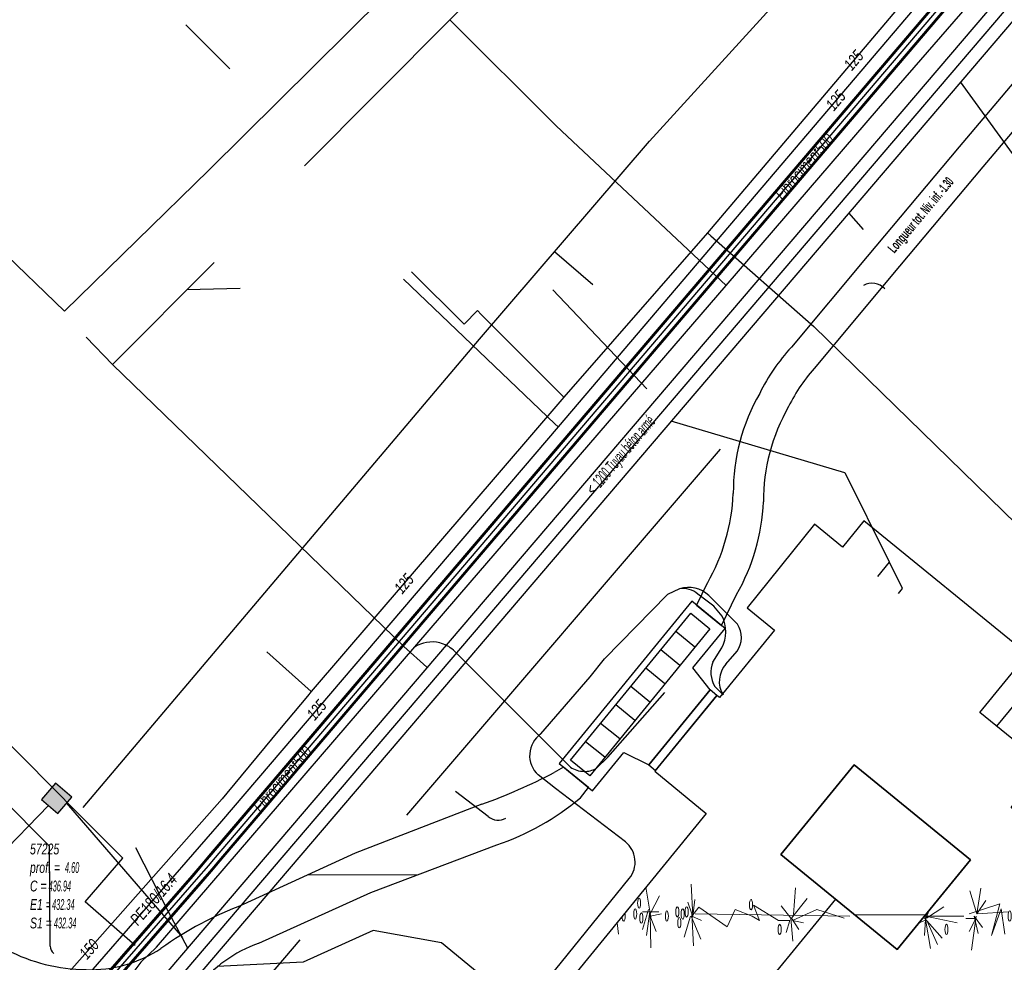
# Model space of a CAD drawing. Header units: metres. Extents: x 2695563 to 2696938, y 1260544 to 1262032.
# Tile 44 of 256: x 2695987 to 2696033, y 1261002 to 1261045. Entities that reach past the tile are written whole.
import ezdxf

# ---------------------------------------------------------------- set-up
doc = ezdxf.new("R2010")
doc.units = ezdxf.units.M
doc.header["$LTSCALE"] = 100
doc.linetypes.add('AUSGEZOGEN', pattern=[0])
for name, color, linetype in [('Eau portable_Cadastre des conduites_Conduite', 171, 'AUSGEZOGEN'), ('Eau potable_Cadastre des conduites_Conduite_Texte', 171, 'AUSGEZOGEN'), ('EU_Cadastre des conduites', 24, 'AUSGEZOGEN'), ('EU_Cadastre des conduites – Texte', 7, 'AUSGEZOGEN'), ('EU_Cadastre des conduites_Axe de tracé', 24, 'AUSGEZOGEN'), ('EU_Cadastre des conduites_Regard normalisé – Texte', 24, 'AUSGEZOGEN'), ('Gaz_Cadastre des conduites_Conduite', 32, 'AUSGEZOGEN'), ('Gaz_Cadastre des conduites_Conduite_Texte', 32, 'AUSGEZOGEN'), ('Réseau électrique_Cadastre des conduite_Bord du tracé', 1, 'AUSGEZOGEN'), ('Réseau électrique_Cadastre des conduite_Tronçon de tracé', 1, 'AUSGEZOGEN'), ('Réseau électrique_Cadastre des conduites_Ouvrage_Surface-Ligne-Point', 1, 'AUSGEZOGEN'), ('Réseau électrique_Point altimétrique_Texte', 7, 'AUSGEZOGEN'), ('Télécommunications_SW_Cadastre des conduites_Bord du tracé', 94, 'AUSGEZOGEN'), ('Télécommunications_SW_Cadastre des conduites_Ouvrage', 94, 'AUSGEZOGEN')]:
    doc.layers.add(name, color=color, linetype=linetype)
doc.styles.add('ARIAL', font='arial.ttf')
doc.styles.add('ARIALNARROW', font='ARIALN.TTF')
pattern_1 = [(0, (2703955, 1269100), (4050, 4050), [4050, -4050]), (90, (2703955, 1269100), (-4050, 4050), [4050, -4050])]
pattern_2 = [(0, (2708005, 1273150), (6075, 6075), [6075, -6075]), (90, (2708005, 1273150), (-6075, 6075), [6075, -6075])]

# ---------------------------------------------------------------- blocks, each defined once
blk = doc.blocks.new('MUSTER_0')
at = {"layer": 'Réseau électrique_Cadastre des conduites_Ouvrage_Surface-Ligne-Point', "color": 1, "linetype": 'AUSGEZOGEN', "lineweight": 18, "transparency": 33554687}
for p, q in [((6015.402, 11003.808), (6015.181, 11005.194)), ((6017.364, 11003.856), (6017.292, 11005.344)), ((6022.062, 11003.928), (6022.152, 11005.176)), ((6030.612, 11003.952), (6030.288, 11005.032)), ((6030.612, 11003.952), (6030.792, 11005.152)), ((6033.402, 11003.808), (6033.15, 11005.392)), ((6015.384, 11003.952), (6015.816, 11004.792)), ((6017.364, 11003.856), (6017.454, 11004.624)), ((6021.972, 11003.76), (6022.692, 11004.672)), ((6030.612, 11003.952), (6031.026, 11004.576)), ((6033.384, 11003.952), (6033.816, 11004.792)), ((6035.364, 11003.856), (6035.454, 11004.624)), ((6015.294, 11004.168), (6015.024, 11003.232)), ((6017.328, 11003.952), (6017.13, 11004.504)), ((6021.936, 11003.76), (6021.486, 11004.336)), ((6028.38, 11004.116), (6028.218, 11003.712)), ((6028.254, 11003.76), (6029.064, 11004.288)), ((6033.294, 11004.168), (6033.024, 11003.232)), ((6035.328, 11003.952), (6035.13, 11004.504)), ((6015.78, 11004.048), (6015.024, 11004.048)), ((6015.366, 11004.048), (6015.204, 11002.944)), ((6015.384, 11003.952), (6015.402, 11002.368)), ((6017.256, 11003.856), (6016.968, 11002.872)), ((6017.292, 11003.856), (6017.742, 11002.776)), ((6017.328, 11003.952), (6017.4, 11002.464)), ((6024.69, 11003.856), (6017.472, 11003.952)), ((6021.882, 11003.64), (6021.72, 11003.088)), ((6021.936, 11003.76), (6022.026, 11002.68)), ((6021.972, 11003.76), (6022.314, 11003.232)), ((6028.2, 11003.664), (6027.901, 11003.531)), ((6028.128, 11003.76), (6028.105, 11003.78)), ((6028.164, 11003.76), (6028.992, 11002.824)), ((6028.218, 11003.712), (6028.164, 11002.944)), ((6028.167, 11003.856), (6030, 11003.856)), ((6028.179, 11003.871), (6028.218, 11003.712)), ((6028.218, 11003.712), (6028.452, 11002.344)), ((6028.254, 11003.76), (6028.29, 11004.006)), ((6028.272, 11003.64), (6028.776, 11002.536)), ((6030.576, 11003.856), (6030.36, 11002.272)), ((6030.486, 11003.856), (6030.666, 11003.04)), ((6030.486, 11003.856), (6030.864, 11003.328)), ((6030.612, 11003.952), (6032.088, 11004.048)), ((6033.78, 11004.048), (6033.024, 11004.048)), ((6033.366, 11004.048), (6033.204, 11002.944)), ((6033.384, 11003.952), (6033.402, 11002.368)), ((6035.256, 11003.856), (6034.968, 11002.872)), ((6035.292, 11003.856), (6035.742, 11002.776)), ((6035.328, 11003.952), (6035.4, 11002.464)), ((6037.83, 11003.921), (6035.472, 11003.952)), ((6045.194, 11003.856), (6045.322, 11003.856)), ((6013.835, 11003.546), (6013.908, 11003.016)), ((6045.781, 11003.478), (6045.498, 11003.352)), ((6046.178, 11003.149), (6046.164, 11002.944)), ((6046.337, 11003.019), (6046.452, 11002.344)), ((6046.688, 11002.729), (6046.776, 11002.536)), ((6022.062, 10979.928), (6022.152, 10981.176)), ((6028.632, 10980.744), (6028.218, 10979.712)), ((6030.363, 10980.781), (6030.288, 10981.032)), ((6021.936, 10979.76), (6021.486, 10980.336)), ((6021.972, 10979.76), (6022.692, 10980.672)), ((6028.128, 10979.76), (6027.246, 10980.528)), ((6028.038, 10980.456), (6028.218, 10979.712)), ((6028.254, 10979.76), (6028.362, 10980.504)), ((6028.254, 10979.76), (6029.064, 10980.288)), ((6024.54, 10979.858), (6019.609, 10979.924)), ((6027.3, 10979.856), (6029.608, 10979.856)), ((6021.882, 10979.64), (6021.72, 10979.088)), ((6021.936, 10979.76), (6022.026, 10978.68)), ((6021.972, 10979.76), (6022.314, 10979.232)), ((6028.2, 10979.664), (6027.77, 10979.473)), ((6028.164, 10979.76), (6028.875, 10978.956)), ((6028.218, 10979.712), (6028.178, 10979.14)), ((6028.218, 10979.712), (6028.338, 10979.009)), ((6028.272, 10979.64), (6028.688, 10978.728))]:
    blk.add_line(p, q, dxfattribs=at)
for points in [[(6035.364, 11003.856), (6035.3, 11005.169), (6035.292, 11005.344)], [(6021.882, 11003.64), (6021.36, 11003.64), (6020.19, 11004.36), (6020.478, 11003.64), (6020.136, 11003.856), (6019.344, 11004.168), (6018.966, 11003.352), (6017.652, 11004.264), (6017.328, 11003.856), (6017.778, 11003.64)], [(6024.42, 11003.76), (6023.142, 11004.168), (6022.008, 11003.64), (6022.53, 11003.544)], [(6030.252, 11003.952), (6031.674, 11004.432), (6031.296, 11002.944), (6031.746, 11004.192), (6031.908, 11003.016)], [(6037.698, 11004.029), (6037.344, 11004.168), (6036.966, 11003.352), (6035.652, 11004.264), (6035.328, 11003.856), (6035.778, 11003.64)], [(6015.906, 11003.952), (6015.384, 11003.856), (6015.654, 11003.136)], [(6029.694, 11003.544), (6028.218, 11003.856), (6028.171, 11003.861)], [(6030.09, 11003.736), (6030.558, 11003.736), (6030.252, 11003.136)], [(6033.906, 11003.952), (6033.384, 11003.856), (6033.654, 11003.136)], [(6021.882, 10979.64), (6021.36, 10979.64), (6020.19, 10980.36), (6020.478, 10979.64), (6020.136, 10979.856), (6019.344, 10980.168), (6019.335, 10980.148)], [(6024.42, 10979.76), (6023.142, 10980.168), (6022.008, 10979.64), (6022.53, 10979.544)], [(6029.404, 10979.605), (6028.218, 10979.856), (6027.153, 10979.976)]]:
    blk.add_lwpolyline(points, dxfattribs=at)
for centre in [(6014.862, 11004.456), (6020.082, 11004.384), (6032.862, 11004.456), (6014.682, 11003.952), (6016.158, 11003.856), (6016.644, 11004.048), (6016.896, 11003.952), (6017.076, 11004.048), (6032.142, 11003.856), (6032.682, 11003.952), (6034.158, 11003.856), (6034.644, 11004.048), (6034.896, 11003.952), (6035.076, 11004.048), (6014.97, 11003.76), (6016.734, 11003.544), (6032.97, 11003.76), (6034.734, 11003.544), (6021.414, 11003.232), (6029.19, 11003.232), (6020.082, 10980.384), (6021.414, 10979.232)]:
    blk.add_ellipse(centre, major_axis=(0, 0.24), ratio=0.3, dxfattribs=at)
for centre, start_param, end_param in [((6014.142, 11003.856), 1.661551, 4.712389), ((6014.142, 11003.856), 4.712389, 5.325317), ((6045.03, 11003.544), 4.712389, 5.5226), ((6045.03, 11003.544), 1.456468, 4.712389), ((6029.19, 10979.232), 5.513786, 7.757552)]:
    blk.add_ellipse(centre, major_axis=(0, 0.24), ratio=0.3, start_param=start_param, end_param=end_param, dxfattribs=at)
blk = doc.blocks.new('COMPLEXOBJECT_1613')
at = {"layer": 'Réseau électrique_Cadastre des conduite_Bord du tracé', "color": 1, "linetype": 'AUSGEZOGEN', "transparency": 33554687}
for p, q in [((6011.345, 11010.798), (6010.897, 11010.548)), ((5985.392, 11002.281), (5984.302, 11001.263)), ((5993.847, 11000.841), (5994.248, 11000.507)), ((5989.1, 10999.926), (5989.075, 10999.686))]:
    blk.add_line(p, q, dxfattribs=at)
for points in [[(6012.123, 11009.371), (6012.508, 11009.847), (6011.345, 11010.798)], [(6007.537, 11009.069), (6001.631, 11006.791), (5996.41, 11004.39)], [(5997.142, 11002.587), (6002.355, 11004.951), (6008.224, 11007.176)]]:
    blk.add_lwpolyline(points, dxfattribs=at)
for centre, radius, start, end in [((5998.778, 11033.524), 25.977, 289.7061, 297.81), ((6004.507, 11018.339), 11.766, 288.4168, 310.3391), ((6002.46, 10988.365), 17.129, 110.6831, 125.2744), ((5989.153, 11009.472), 8.115, 242.3869, 269.4748), ((5989.277, 11007.291), 5.937, 268.0853, 303.658), ((5999.234, 10996.624), 6.319, 109.3273, 142.0844), ((5988.761, 11007.986), 8.067, 236.4477, 272.4105), ((5988.59, 11012.124), 12.447, 272.2315, 294.9805)]:
    blk.add_arc(centre, radius, start, end, dxfattribs=at)
blk = doc.blocks.new('COMPLEXOBJECT_1701')
at = {"layer": 'Réseau électrique_Cadastre des conduite_Bord du tracé', "color": 1, "linetype": 'AUSGEZOGEN', "transparency": 33554687}
blk.add_line((6018.701, 11017.399), (6019.409, 11018.846), dxfattribs=at)
for points in [[(6023.125, 11029.487), (6026.616, 11033.669), (6030.905, 11038.778), (6033.645, 11042.016), (6036.413, 11045.664), (6039.47, 11049.815), (6038.349, 11050.771), (6035.243, 11046.538), (6032.505, 11042.93), (6029.789, 11039.718), (6025.496, 11034.607), (6021.961, 11030.369)], [(6018.043, 11019.378), (6017.534, 11018.355), (6018.701, 11017.399)]]:
    blk.add_lwpolyline(points, dxfattribs=at)
for centre, radius, start, end in [((6028.404, 11024.366), 8.807, 137.0259, 154.0318), ((6028.861, 11024.167), 7.824, 137.1525, 153.9364), ((6028.508, 11023.604), 9.255, 150.0725, 180.3245), ((6029.459, 11023.216), 8.798, 150.0857, 180.3535), ((6010.025, 11023.965), 9.238, 330.2287, 357.4386), ((6011.108, 11023.594), 9.563, 330.2342, 357.4127)]:
    blk.add_arc(centre, radius, start, end, dxfattribs=at)
blk = doc.blocks.new('COMPLEXOBJECT_1892')
at = {"layer": 'Réseau électrique_Cadastre des conduite_Tronçon de tracé', "color": 1, "linetype": 'AUSGEZOGEN', "transparency": 33554687}
for p, q in [((6010.279, 11012.344), (6012.585, 11015.008)), ((6007.284, 10996.816), (6014.404, 11005.602)), ((6016.134, 10988.137), (6007.545, 10995.1))]:
    blk.add_line(p, q, dxfattribs=at)
blk.add_lwpolyline([(6014.223, 11007.32), (6010.959, 11009.798), (6010.152, 11010.438)], dxfattribs=at)
for centre, radius, start, end in [((6010.99, 11011.339), 1.231, 125.293, 227.0829), ((6013.457, 11006.371), 1.22, 320.9304, 51.0981), ((6008.262, 10996.087), 1.22, 143.2868, 234.0098)]:
    blk.add_arc(centre, radius, start, end, dxfattribs=at)
blk = doc.blocks.new('COMPLEXOBJECT_1893')
at = {"layer": 'Réseau électrique_Cadastre des conduite_Tronçon de tracé', "color": 1, "linetype": 'AUSGEZOGEN', "transparency": 33554687}
blk.add_line((6007.832, 11008.5), (6006.299, 11009.666), dxfattribs=at)
blk.add_arc((6008.304, 11009.043), 0.719, 229.0038, 298.5319, dxfattribs=at)
blk = doc.blocks.new('COMPLEXOBJECT_1909')
at = {"layer": 'Réseau électrique_Cadastre des conduite_Tronçon de tracé', "color": 1, "linetype": 'AUSGEZOGEN', "transparency": 33554687}
for p, q in [((6019.454, 11017.463), (6018.118, 11018.794)), ((6018.907, 11015.602), (6019.428, 11016.197))]:
    blk.add_line(p, q, dxfattribs=at)
for centre, radius, start, end in [((6017.17, 11017.803), 1.371, 46.2721, 108.0255), ((6018.475, 11016.85), 1.155, 325.5741, 32.0728), ((6019.816, 11014.795), 1.216, 138.3734, 211.3023)]:
    blk.add_arc(centre, radius, start, end, dxfattribs=at)
blk = doc.blocks.new('COMPLEXOBJECT_1999')
at = {"layer": 'Réseau électrique_Cadastre des conduite_Tronçon de tracé', "color": 1, "linetype": 'AUSGEZOGEN', "transparency": 33554687}
for p, q in [((6018.303, 11015.691), (6018.72, 11016.354)), ((6018.777, 11014.163), (6018.389, 11014.561))]:
    blk.add_line(p, q, dxfattribs=at)
blk.add_lwpolyline([(6018.729, 11017.838), (6018.347, 11018.3), (6017.602, 11018.861)], dxfattribs=at)
for centre, radius, start, end in [((6016.914, 11018.079), 1.042, 48.6541, 99.2784), ((6017.299, 11017.105), 1.607, 332.1623, 27.1428), ((6019.48, 11015.212), 1.27, 157.8616, 210.8427)]:
    blk.add_arc(centre, radius, start, end, dxfattribs=at)
blk = doc.blocks.new('COMPLEXOBJECT_2498')
at = {"layer": 'Réseau électrique_Cadastre des conduite_Tronçon de tracé', "color": 1, "linetype": 'AUSGEZOGEN', "transparency": 33554687}
blk.add_lwpolyline([(5987.404, 11002.451), (5987.37, 11007.119), (5978.311, 11016.212), (5970.067, 11024.503)], dxfattribs=at)
blk.add_arc((5987.879, 11002.483), 0.476, 183.7944, 230.2895, dxfattribs=at)
blk = doc.blocks.new('COMPLEXOBJECT_2794')
at = {"layer": 'Télécommunications_SW_Cadastre des conduites_Bord du tracé', "color": 94, "linetype": 'AUSGEZOGEN', "transparency": 33554687}
for points in [[(6043.55, 11060.1), (6052.5, 11070.5), (6056.55, 11075.1)], [(6018.924, 11033.256), (6026.03, 11041.5), (6031.84, 11048.2)]]:
    blk.add_lwpolyline(points, dxfattribs=at)
for centre, radius, start, end in [((6025.928, 11072.41), 21.496, 310.646, 325.0638), ((6025.883, 11072.459), 21.562, 302.6315, 310.6523), ((6040.255, 11047.294), 7.525, 111.3983, 130.6851), ((6040.233, 11047.32), 7.49, 130.6836, 152.3151), ((6023.846, 11055.535), 10.843, 326.8146, 334.1078), ((6023.552, 11055.71), 11.184, 317.8186, 326.8862)]:
    blk.add_arc(centre, radius, start, end, dxfattribs=at)
blk = doc.blocks.new('COMPLEXOBJECT_2817')
at = {"layer": 'Télécommunications_SW_Cadastre des conduites_Bord du tracé', "color": 94, "linetype": 'AUSGEZOGEN', "transparency": 33554687}
blk.add_line((6006.205, 11016.254), (6011.659, 11010.8), dxfattribs=at)
blk.add_lwpolyline([(6012.863, 11010.734), (6013.399, 11011.269), (6016.069, 11014.28)], dxfattribs=at)
for centre, radius, start, end in [((6005.211, 11015.143), 1.49, 76.0974, 123.4414), ((6005.203, 11015.123), 1.51, 48.4575, 75.9883), ((6012.316, 11011.779), 1.18, 236.1285, 268.9584), ((6012.318, 11011.773), 1.173, 268.8693, 297.6792)]:
    blk.add_arc(centre, radius, start, end, dxfattribs=at)

msp = doc.modelspace()

# ---------------------------------------------------------------- hatches: boundary and pattern name
at = {"layer": 'Réseau électrique_Cadastre des conduite_Bord du tracé', "lineweight": 18, "transparency": 33554687}
h = msp.add_hatch(dxfattribs=at)
h.set_pattern_fill('MUSTER', color=1, scale=6075, style=0, pattern_type=2)
h.set_pattern_definition(pattern_2)
h.paths.add_polyline_path([(2696019.671, 1261017.209), (2696020.379, 1261018.656), (2696020.451, 1261018.784), (2696020.52, 1261018.912), (2696020.588, 1261019.042), (2696020.654, 1261019.173), (2696020.718, 1261019.304), (2696020.779, 1261019.437), (2696020.839, 1261019.571), (2696020.897, 1261019.705), (2696020.952, 1261019.841), (2696021.006, 1261019.977), (2696021.057, 1261020.114), (2696021.106, 1261020.252), (2696021.154, 1261020.39), (2696021.199, 1261020.529), (2696021.241, 1261020.669), (2696021.282, 1261020.81), (2696021.321, 1261020.951), (2696021.357, 1261021.093), (2696021.392, 1261021.235), (2696021.424, 1261021.378), (2696021.454, 1261021.521), (2696021.481, 1261021.665), (2696021.507, 1261021.809), (2696021.53, 1261021.953), (2696021.551, 1261022.098), (2696021.57, 1261022.243), (2696021.587, 1261022.388), (2696021.601, 1261022.534), (2696021.613, 1261022.68), (2696021.623, 1261022.826), (2696021.631, 1261022.972), (2696021.631, 1261023.122), (2696021.634, 1261023.272), (2696021.64, 1261023.422), (2696021.648, 1261023.571), (2696021.658, 1261023.721), (2696021.671, 1261023.87), (2696021.687, 1261024.019), (2696021.705, 1261024.168), (2696021.726, 1261024.317), (2696021.749, 1261024.465), (2696021.775, 1261024.613), (2696021.803, 1261024.76), (2696021.834, 1261024.906), (2696021.867, 1261025.053), (2696021.903, 1261025.198), (2696021.941, 1261025.343), (2696021.982, 1261025.488), (2696022.025, 1261025.631), (2696022.071, 1261025.774), (2696022.119, 1261025.916), (2696022.169, 1261026.057), (2696022.222, 1261026.197), (2696022.277, 1261026.337), (2696022.335, 1261026.475), (2696022.395, 1261026.613), (2696022.457, 1261026.749), (2696022.522, 1261026.884), (2696022.589, 1261027.019), (2696022.658, 1261027.152), (2696022.729, 1261027.283), (2696022.803, 1261027.414), (2696022.836, 1261027.48), (2696022.869, 1261027.546), (2696022.903, 1261027.612), (2696022.938, 1261027.677), (2696022.973, 1261027.742), (2696023.009, 1261027.807), (2696023.046, 1261027.871), (2696023.083, 1261027.935), (2696023.12, 1261027.999), (2696023.159, 1261028.062), (2696023.198, 1261028.125), (2696023.237, 1261028.187), (2696023.277, 1261028.249), (2696023.318, 1261028.311), (2696023.359, 1261028.372), (2696023.401, 1261028.433), (2696023.443, 1261028.494), (2696023.486, 1261028.554), (2696023.53, 1261028.614), (2696023.574, 1261028.673), (2696023.619, 1261028.732), (2696023.664, 1261028.791), (2696023.71, 1261028.849), (2696023.756, 1261028.906), (2696023.803, 1261028.963), (2696023.85, 1261029.02), (2696023.898, 1261029.076), (2696023.946, 1261029.132), (2696023.995, 1261029.188), (2696024.045, 1261029.243), (2696024.095, 1261029.297), (2696027.586, 1261033.479), (2696031.875, 1261038.588), (2696034.615, 1261041.826), (2696037.383, 1261045.474), (2696040.44, 1261049.625), (2696039.319, 1261050.581), (2696036.213, 1261046.348), (2696033.475, 1261042.74), (2696030.759, 1261039.528), (2696026.466, 1261034.417), (2696022.931, 1261030.179), (2696022.874, 1261030.117), (2696022.817, 1261030.055), (2696022.761, 1261029.991), (2696022.706, 1261029.928), (2696022.651, 1261029.864), (2696022.597, 1261029.799), (2696022.543, 1261029.734), (2696022.491, 1261029.668), (2696022.438, 1261029.602), (2696022.387, 1261029.536), (2696022.336, 1261029.468), (2696022.285, 1261029.401), (2696022.236, 1261029.333), (2696022.187, 1261029.264), (2696022.138, 1261029.195), (2696022.09, 1261029.125), (2696022.043, 1261029.056), (2696021.997, 1261028.985), (2696021.951, 1261028.914), (2696021.906, 1261028.843), (2696021.862, 1261028.771), (2696021.818, 1261028.699), (2696021.775, 1261028.627), (2696021.733, 1261028.554), (2696021.691, 1261028.48), (2696021.651, 1261028.406), (2696021.61, 1261028.332), (2696021.571, 1261028.258), (2696021.532, 1261028.183), (2696021.494, 1261028.108), (2696021.457, 1261028.032), (2696021.38, 1261027.895), (2696021.304, 1261027.756), (2696021.232, 1261027.616), (2696021.161, 1261027.475), (2696021.093, 1261027.333), (2696021.028, 1261027.19), (2696020.965, 1261027.045), (2696020.904, 1261026.9), (2696020.846, 1261026.753), (2696020.79, 1261026.606), (2696020.737, 1261026.457), (2696020.687, 1261026.308), (2696020.639, 1261026.158), (2696020.593, 1261026.007), (2696020.55, 1261025.855), (2696020.51, 1261025.703), (2696020.472, 1261025.55), (2696020.437, 1261025.396), (2696020.405, 1261025.242), (2696020.375, 1261025.087), (2696020.348, 1261024.932), (2696020.324, 1261024.776), (2696020.302, 1261024.62), (2696020.282, 1261024.463), (2696020.266, 1261024.306), (2696020.252, 1261024.149), (2696020.241, 1261023.992), (2696020.232, 1261023.835), (2696020.227, 1261023.677), (2696020.223, 1261023.52), (2696020.223, 1261023.362), (2696020.216, 1261023.221), (2696020.206, 1261023.079), (2696020.194, 1261022.938), (2696020.18, 1261022.798), (2696020.164, 1261022.657), (2696020.146, 1261022.517), (2696020.126, 1261022.377), (2696020.103, 1261022.237), (2696020.079, 1261022.098), (2696020.052, 1261021.959), (2696020.023, 1261021.82), (2696019.992, 1261021.682), (2696019.959, 1261021.544), (2696019.924, 1261021.407), (2696019.886, 1261021.271), (2696019.847, 1261021.135), (2696019.806, 1261021), (2696019.762, 1261020.865), (2696019.716, 1261020.731), (2696019.669, 1261020.598), (2696019.619, 1261020.465), (2696019.567, 1261020.334), (2696019.514, 1261020.203), (2696019.458, 1261020.073), (2696019.4, 1261019.943), (2696019.34, 1261019.815), (2696019.279, 1261019.688), (2696019.215, 1261019.561), (2696019.15, 1261019.436), (2696019.082, 1261019.311), (2696019.013, 1261019.188), (2696018.504, 1261018.165)], flags=0)
h = msp.add_hatch(dxfattribs=at)
h.set_pattern_fill('MUSTER', color=1, scale=6075, style=0, pattern_type=2)
h.set_pattern_definition(pattern_2)
h.paths.add_polyline_path([(2696016.291, 1261010.711), (2696016.601, 1261010.458), (2696019.46, 1261013.953), (2696019.15, 1261014.207)], flags=0)
h = msp.add_hatch(dxfattribs=at)
h.set_pattern_fill('MUSTER', color=1, scale=6075, style=0, pattern_type=2)
h.set_pattern_definition(pattern_2)
h.paths.add_polyline_path([(2696012.315, 1261010.608), (2696011.867, 1261010.358), (2696011.762, 1261010.303), (2696011.657, 1261010.248), (2696011.551, 1261010.194), (2696011.446, 1261010.141), (2696011.34, 1261010.088), (2696011.234, 1261010.035), (2696011.127, 1261009.983), (2696011.02, 1261009.931), (2696010.914, 1261009.88), (2696010.806, 1261009.829), (2696010.699, 1261009.779), (2696010.591, 1261009.729), (2696010.484, 1261009.68), (2696010.376, 1261009.631), (2696010.267, 1261009.583), (2696010.159, 1261009.535), (2696010.05, 1261009.488), (2696009.941, 1261009.441), (2696009.832, 1261009.395), (2696009.723, 1261009.349), (2696009.613, 1261009.304), (2696009.504, 1261009.259), (2696009.394, 1261009.215), (2696009.283, 1261009.171), (2696009.173, 1261009.128), (2696009.063, 1261009.085), (2696008.952, 1261009.043), (2696008.841, 1261009.001), (2696008.73, 1261008.96), (2696008.618, 1261008.919), (2696008.507, 1261008.879), (2696002.601, 1261006.601), (2695997.38, 1261004.2), (2695997.249, 1261004.15), (2695997.118, 1261004.098), (2695996.987, 1261004.046), (2695996.857, 1261003.993), (2695996.727, 1261003.938), (2695996.598, 1261003.882), (2695996.469, 1261003.826), (2695996.341, 1261003.768), (2695996.213, 1261003.709), (2695996.085, 1261003.649), (2695995.959, 1261003.589), (2695995.832, 1261003.527), (2695995.706, 1261003.464), (2695995.581, 1261003.4), (2695995.456, 1261003.335), (2695995.332, 1261003.269), (2695995.208, 1261003.202), (2695995.085, 1261003.134), (2695994.962, 1261003.065), (2695994.84, 1261002.995), (2695994.719, 1261002.924), (2695994.598, 1261002.852), (2695994.478, 1261002.778), (2695994.358, 1261002.704), (2695994.239, 1261002.629), (2695994.121, 1261002.553), (2695994.003, 1261002.476), (2695993.886, 1261002.399), (2695993.769, 1261002.32), (2695993.653, 1261002.24), (2695993.538, 1261002.159), (2695993.438, 1261002.094), (2695993.337, 1261002.031), (2695993.235, 1261001.97), (2695993.132, 1261001.912), (2695993.027, 1261001.855), (2695992.922, 1261001.8), (2695992.815, 1261001.748), (2695992.707, 1261001.697), (2695992.599, 1261001.649), (2695992.489, 1261001.603), (2695992.379, 1261001.559), (2695992.267, 1261001.518), (2695992.155, 1261001.478), (2695992.042, 1261001.441), (2695991.928, 1261001.407), (2695991.814, 1261001.374), (2695991.699, 1261001.344), (2695991.583, 1261001.316), (2695991.467, 1261001.29), (2695991.351, 1261001.267), (2695991.233, 1261001.246), (2695991.116, 1261001.228), (2695990.998, 1261001.211), (2695990.88, 1261001.197), (2695990.762, 1261001.186), (2695990.643, 1261001.177), (2695990.525, 1261001.17), (2695990.406, 1261001.166), (2695990.287, 1261001.164), (2695990.168, 1261001.164), (2695990.049, 1261001.167), (2695989.925, 1261001.169), (2695989.802, 1261001.173), (2695989.678, 1261001.179), (2695989.554, 1261001.187), (2695989.431, 1261001.196), (2695989.308, 1261001.208), (2695989.185, 1261001.221), (2695989.062, 1261001.236), (2695988.939, 1261001.253), (2695988.817, 1261001.272), (2695988.695, 1261001.293), (2695988.573, 1261001.316), (2695988.452, 1261001.341), (2695988.331, 1261001.367), (2695988.211, 1261001.395), (2695988.091, 1261001.425), (2695987.971, 1261001.457), (2695987.852, 1261001.491), (2695987.733, 1261001.527), (2695987.615, 1261001.564), (2695987.498, 1261001.603), (2695987.381, 1261001.644), (2695987.265, 1261001.687), (2695987.15, 1261001.731), (2695987.035, 1261001.777), (2695986.921, 1261001.825), (2695986.807, 1261001.875), (2695986.695, 1261001.926), (2695986.583, 1261001.98), (2695986.472, 1261002.034), (2695986.362, 1261002.091), (2695985.272, 1261001.073), (2695985.409, 1261000.984), (2695985.548, 1261000.898), (2695985.688, 1261000.815), (2695985.831, 1261000.734), (2695985.974, 1261000.657), (2695986.12, 1261000.582), (2695986.266, 1261000.511), (2695986.415, 1261000.442), (2695986.564, 1261000.376), (2695986.715, 1261000.314), (2695986.867, 1261000.254), (2695987.02, 1261000.198), (2695987.175, 1261000.144), (2695987.33, 1261000.094), (2695987.487, 1261000.047), (2695987.644, 1261000.003), (2695987.802, 1260999.963), (2695987.961, 1260999.925), (2695988.121, 1260999.891), (2695988.281, 1260999.86), (2695988.442, 1260999.832), (2695988.604, 1260999.808), (2695988.766, 1260999.787), (2695988.928, 1260999.769), (2695989.091, 1260999.754), (2695989.254, 1260999.743), (2695989.417, 1260999.735), (2695989.58, 1260999.73), (2695989.743, 1260999.729), (2695989.907, 1260999.731), (2695990.07, 1260999.736), (2695990.045, 1260999.496), (2695990.204, 1260999.503), (2695990.363, 1260999.512), (2695990.522, 1260999.524), (2695990.681, 1260999.537), (2695990.84, 1260999.553), (2695990.998, 1260999.57), (2695991.157, 1260999.589), (2695991.315, 1260999.611), (2695991.472, 1260999.634), (2695991.63, 1260999.66), (2695991.787, 1260999.687), (2695991.943, 1260999.717), (2695992.1, 1260999.748), (2695992.256, 1260999.782), (2695992.411, 1260999.817), (2695992.566, 1260999.855), (2695992.72, 1260999.894), (2695992.874, 1260999.936), (2695993.028, 1260999.979), (2695993.181, 1261000.025), (2695993.333, 1261000.072), (2695993.484, 1261000.121), (2695993.635, 1261000.173), (2695993.786, 1261000.226), (2695993.935, 1261000.281), (2695994.084, 1261000.338), (2695994.232, 1261000.397), (2695994.38, 1261000.457), (2695994.526, 1261000.52), (2695994.672, 1261000.585), (2695994.817, 1261000.651), (2695995.218, 1261000.317), (2695995.29, 1261000.408), (2695995.365, 1261000.498), (2695995.44, 1261000.587), (2695995.518, 1261000.674), (2695995.597, 1261000.76), (2695995.677, 1261000.844), (2695995.759, 1261000.927), (2695995.843, 1261001.008), (2695995.928, 1261001.087), (2695996.015, 1261001.165), (2695996.103, 1261001.242), (2695996.192, 1261001.317), (2695996.283, 1261001.39), (2695996.375, 1261001.461), (2695996.468, 1261001.531), (2695996.563, 1261001.599), (2695996.659, 1261001.665), (2695996.756, 1261001.73), (2695996.854, 1261001.792), (2695996.953, 1261001.853), (2695997.054, 1261001.912), (2695997.155, 1261001.969), (2695997.258, 1261002.025), (2695997.362, 1261002.078), (2695997.466, 1261002.13), (2695997.572, 1261002.179), (2695997.678, 1261002.227), (2695997.785, 1261002.272), (2695997.894, 1261002.316), (2695998.002, 1261002.357), (2695998.112, 1261002.397), (2696003.325, 1261004.761), (2696009.194, 1261006.986), (2696009.331, 1261007.033), (2696009.468, 1261007.081), (2696009.605, 1261007.131), (2696009.74, 1261007.183), (2696009.875, 1261007.236), (2696010.01, 1261007.292), (2696010.143, 1261007.348), (2696010.276, 1261007.407), (2696010.409, 1261007.467), (2696010.54, 1261007.529), (2696010.671, 1261007.592), (2696010.801, 1261007.657), (2696010.93, 1261007.723), (2696011.058, 1261007.791), (2696011.185, 1261007.861), (2696011.312, 1261007.932), (2696011.438, 1261008.005), (2696011.562, 1261008.079), (2696011.686, 1261008.155), (2696011.809, 1261008.233), (2696011.931, 1261008.312), (2696012.052, 1261008.392), (2696012.172, 1261008.474), (2696012.291, 1261008.557), (2696012.409, 1261008.642), (2696012.525, 1261008.728), (2696012.641, 1261008.816), (2696012.756, 1261008.905), (2696012.869, 1261008.996), (2696012.982, 1261009.088), (2696013.093, 1261009.181), (2696013.478, 1261009.657)], flags=0)
at = {"layer": 'Réseau électrique_Cadastre des conduites_Ouvrage_Surface-Ligne-Point', "lineweight": 18, "transparency": 33554687}
h = msp.add_hatch(dxfattribs=at)
h.set_pattern_fill('MUSTER', color=1, scale=4050, style=0, pattern_type=2)
h.set_pattern_definition(pattern_1)
h.paths.add_polyline_path([(2696012.1, 1261010.784), (2696013.66, 1261009.508), (2696015.115, 1261011.287), (2696016.291, 1261010.711), (2696019.15, 1261014.207), (2696018.343, 1261015.233), (2696019.844, 1261017.068), (2696018.285, 1261018.344)], flags=0)
h = msp.add_hatch(dxfattribs=at)
h.set_pattern_fill('MUSTER', color=1, scale=4050, style=0, pattern_type=2)
h.set_pattern_definition(pattern_1)
h.paths.add_polyline_path([(2696025.864, 1261010.717), (2696022.442, 1261006.54), (2696027.858, 1261002.104), (2696031.279, 1261006.282)], flags=0)
at = {"layer": 'Télécommunications_SW_Cadastre des conduites_Ouvrage', "transparency": 33554687}
msp.add_hatch(color=7, dxfattribs=at).paths.add_polyline_path([(2695989.383, 1261009.211), (2695988.623, 1261009.861), (2695987.973, 1261009.101), (2695988.733, 1261008.451)])

# ---------------------------------------------------------------- linework, layer by layer
at = {"layer": 'Eau portable_Cadastre des conduites_Conduite', "linetype": 'AUSGEZOGEN', "transparency": 33554687}
for p, q in [((2695995.779, 1261006.472), (2696032.116, 1261049.122)), ((2695995.803, 1261006.452), (2696032.14, 1261049.102)), ((2695995.826, 1261006.432), (2696032.163, 1261049.082)), ((2695996.16, 1261006.148), (2696032.497, 1261048.798)), ((2695996.183, 1261006.128), (2696032.52, 1261048.778)), ((2695996.207, 1261006.108), (2696032.544, 1261048.758)), ((2695995.556, 1261006.21), (2695995.779, 1261006.472)), ((2695995.58, 1261006.19), (2695995.803, 1261006.452)), ((2695995.603, 1261006.17), (2695995.826, 1261006.432)), ((2695994.993, 1261005.55), (2695995.556, 1261006.21)), ((2695995.017, 1261005.529), (2695995.58, 1261006.19)), ((2695995.04, 1261005.509), (2695995.603, 1261006.17)), ((2695995.372, 1261005.223), (2695995.937, 1261005.886)), ((2695995.395, 1261005.203), (2695995.96, 1261005.866)), ((2695995.419, 1261005.182), (2695995.984, 1261005.846)), ((2695995.937, 1261005.886), (2695996.16, 1261006.148)), ((2695995.96, 1261005.866), (2695996.183, 1261006.128)), ((2695995.984, 1261005.846), (2695996.207, 1261006.108)), ((2695987.075, 1260996.477), (2695994.993, 1261005.55)), ((2695987.099, 1260996.456), (2695995.017, 1261005.529)), ((2695987.122, 1260996.436), (2695995.04, 1261005.509)), ((2695987.454, 1260996.15), (2695995.372, 1261005.223)), ((2695987.477, 1260996.13), (2695995.395, 1261005.203)), ((2695987.501, 1260996.109), (2695995.419, 1261005.182))]:
    msp.add_line(p, q, dxfattribs=at)
at = {"layer": 'Eau portable_Cadastre des conduites_Conduite', "color": 255, "linetype": 'AUSGEZOGEN', "transparency": 33554687}
for p, q in [((2695995.993, 1261006.29), (2696032.33, 1261048.94)), ((2695995.77, 1261006.028), (2695995.993, 1261006.29)), ((2695995.206, 1261005.366), (2695995.77, 1261006.028)), ((2695987.288, 1260996.293), (2695995.206, 1261005.366))]:
    msp.add_line(p, q, dxfattribs=at)
at = {"layer": 'Eau portable_Cadastre des conduites_Conduite', "color": 7, "linetype": 'AUSGEZOGEN', "transparency": 33554687}
msp.add_line((2695998.47, 1261015.98), (2696000.55, 1261014.14), dxfattribs=at)
for points in [[(2696032.536, 1261051.406), (2696031.556, 1261050.297), (2696031.447, 1261050.174), (2696030.86, 1261049.51), (2696019.02, 1261035.515), (2696012.33, 1261027.85), (2696000.55, 1261014.14), (2696000.369, 1261013.922), (2695999.073, 1261012.361), (2695996.606, 1261009.388), (2695996.388, 1261009.125)], [(2696019.02, 1261035.515), (2696019.177, 1261035.376), (2696023.973, 1261031.143), (2696037.218, 1261018.233), (2696032.496, 1261012.524)], [(2696008.291, 1261031.888), (2696007.675, 1261031.254), (2696005.223, 1261033.693)], [(2696012.33, 1261027.85), (2696012.065, 1261028.115), (2696011.764, 1261028.416), (2696008.645, 1261031.534), (2696008.468, 1261031.711), (2696008.291, 1261031.888)], [(2695983.657, 1260994.754), (2695985.812, 1260997.187), (2695996.388, 1261009.125)]]:
    msp.add_lwpolyline(points, dxfattribs=at)
at = {"layer": 'EU_Cadastre des conduites', "color": 24, "linetype": 'AUSGEZOGEN', "transparency": 33554687}
for p, q in [((2696037.963, 1261051.844), (2695993.463, 1260999.708)), ((2695994.7, 1261045.213), (2695996.755, 1261043.168)), ((2696033.241, 1261039.213), (2696030.821, 1261042.55)), ((2696026.299, 1261035.669), (2696025.609, 1261036.444)), ((2695996.025, 1261034.14), (2695991.285, 1261029.385)), ((2695997.227, 1261032.929), (2695994.754, 1261032.865)), ((2696011.817, 1261032.865), (2696016.196, 1261028.243)), ((2695990.055, 1261030.655), (2695991.285, 1261029.385)), ((2696025.424, 1261024.326), (2696017.328, 1261026.743)), ((2696026.955, 1261019.497), (2696027.506, 1261020.164))]:
    msp.add_line(p, q, dxfattribs=at)
for points in [[(2695991.285, 1261029.382), (2696004.87, 1261016.232), (2696005.94, 1261015.264)], [(2696027.923, 1261018.707), (2696028.112, 1261018.936), (2696027.506, 1261020.164), (2696025.432, 1261024.326)], [(2695992.354, 1261006.866), (2695993.895, 1261003.839), (2695994.778, 1261002.176)], [(2696003.432, 1261002.988), (2696000.166, 1261001.513), (2695996.16, 1261001.309)], [(2696011.098, 1260998.738), (2696006.616, 1261002.418), (2696003.432, 1261002.988)]]:
    msp.add_lwpolyline(points, dxfattribs=at)
at = {"layer": 'EU_Cadastre des conduites_Axe de tracé', "color": 24, "linetype": 'AUSGEZOGEN', "transparency": 33554687}
for p, q in [((2696037.306, 1261051.995), (2695993.198, 1261000.325)), ((2696038.234, 1261051.233), (2695994.114, 1260999.55))]:
    msp.add_line(p, q, dxfattribs=at)
at = {"layer": 'Gaz_Cadastre des conduites_Conduite', "color": 32, "linetype": 'AUSGEZOGEN', "transparency": 33554687}
for points in [[(2696035.31, 1261053.78), (2696035.132, 1261053.558), (2696034.95, 1261053.33), (2696031.67, 1261049.54), (2696012.058, 1261026.474), (2695996.363, 1261008.086), (2695996.164, 1261007.852)], [(2696012.058, 1261026.474), (2696011.906, 1261026.619), (2696004.846, 1261033.357)], [(2695996.164, 1261007.852), (2695995.952, 1261007.612), (2695986.94, 1260997.257), (2695984.697, 1260994.682)]]:
    msp.add_lwpolyline(points, dxfattribs=at)
at = {"layer": 'Réseau électrique_Cadastre des conduite_Bord du tracé', "color": 1, "linetype": 'AUSGEZOGEN', "transparency": 33554687}
msp.add_lwpolyline([(2696016.291, 1261010.711), (2696016.601, 1261010.458), (2696019.46, 1261013.953), (2696019.15, 1261014.207), (2696016.291, 1261010.711)], close=True, dxfattribs=at)
at = {"layer": 'Réseau électrique_Cadastre des conduite_Tronçon de tracé', "color": 1, "linetype": 'AUSGEZOGEN', "transparency": 33554687}
for p, q in [((2696016.322, 1261039.79), (2696032.056, 1261057.082)), ((2695995.791, 1261038.46), (2696010.311, 1261052.858)), ((2695995.791, 1261038.46), (2695989.048, 1261031.862)), ((2695989.048, 1261031.862), (2695983.455, 1261037.249)), ((2696013.671, 1261033.095), (2696011.888, 1261034.634)), ((2696005.012, 1261008.374), (2696019.621, 1261025.43)), ((2696014.217, 1261015.654), (2696017.163, 1261018.657)), ((2696017.716, 1261018.917), (2696017.163, 1261018.657)), ((2696013.555, 1261014.818), (2696014.217, 1261015.654)), ((2695989.686, 1261008.449), (2695984.969, 1261013.207)), ((2695996.744, 1260998.721), (2696000.026, 1261002.552))]:
    msp.add_line(p, q, dxfattribs=at)
for points in [[(2695989.92, 1261008.732), (2696008.389, 1261030.566), (2696016.322, 1261039.79)], [(2695992.347, 1261002.292), (2695990.009, 1261004.321), (2695991.76, 1261006.357), (2695989.686, 1261008.449)], [(2696028.305, 1260996.14), (2696022.254, 1261001.096), (2696024.998, 1261004.447)]]:
    msp.add_lwpolyline(points, dxfattribs=at)
msp.add_arc((2696026.685, 1261032.331), 0.833, 43.6257, 118.2699, dxfattribs=at)
at = {"layer": 'Réseau électrique_Cadastre des conduites_Ouvrage_Surface-Ligne-Point', "color": 1, "linetype": 'AUSGEZOGEN', "transparency": 33554687}
for p, q in [((2696018.431, 1261016.201), (2696017.541, 1261016.929)), ((2696017.731, 1261015.345), (2696016.841, 1261016.073)), ((2696017.03, 1261014.489), (2696016.14, 1261015.217)), ((2696016.33, 1261013.633), (2696015.44, 1261014.361)), ((2696015.63, 1261012.777), (2696014.74, 1261013.505)), ((2696014.93, 1261011.921), (2696014.04, 1261012.649)), ((2696014.229, 1261011.065), (2696013.339, 1261011.793))]:
    msp.add_line(p, q, dxfattribs=at)
msp.add_lwpolyline([(2696029.656, 1260978.535), (2696048.599, 1261001.762), (2696048.599, 1261001.762), (2696046.216, 1261003.729), (2696043.235, 1261000.125), (2696034.691, 1261007.072), (2696034.904, 1261007.321), (2696033.172, 1261008.733), (2696034.771, 1261010.669), (2696031.723, 1261013.149), (2696033.935, 1261015.868), (2696026.315, 1261022.095), (2696025.308, 1261020.861), (2696024.009, 1261021.932), (2696020.874, 1261018.035), (2696022.144, 1261016.988), (2696019.585, 1261013.853), (2696019.46, 1261013.953), (2696016.573, 1261010.414), (2696018.965, 1261008.447), (2696011.563, 1260999.389)], dxfattribs=at)
for points in [[(2696012.1, 1261010.784), (2696013.66, 1261009.508), (2696015.115, 1261011.287), (2696016.291, 1261010.711), (2696019.15, 1261014.207), (2696018.343, 1261015.233), (2696019.844, 1261017.068), (2696018.285, 1261018.344), (2696012.1, 1261010.784)], [(2696012.639, 1261010.937), (2696018.241, 1261017.785), (2696019.131, 1261017.057), (2696013.529, 1261010.209), (2696012.639, 1261010.937)], [(2696027.858, 1261002.104), (2696022.442, 1261006.54), (2696025.864, 1261010.717), (2696031.279, 1261006.282), (2696027.858, 1261002.104)], [(2696025.864, 1261010.717), (2696022.442, 1261006.54), (2696027.858, 1261002.104), (2696031.279, 1261006.282), (2696025.864, 1261010.717)]]:
    msp.add_lwpolyline(points, close=True, dxfattribs=at)
at = {"layer": 'Télécommunications_SW_Cadastre des conduites_Bord du tracé', "color": 94, "linetype": 'AUSGEZOGEN', "transparency": 33554687}
for p, q in [((2696007.002, 1261045.449), (2696014.337, 1261052.821)), ((2696007.002, 1261045.449), (2696000.231, 1261038.643)), ((2695988.299, 1261008.822), (2695978.297, 1260998.527)), ((2695989.136, 1261008.923), (2695994.55, 1261002.67))]:
    msp.add_line(p, q, dxfattribs=at)
for points in [[(2696019.894, 1261033.066), (2696011.964, 1261040.512), (2696007.002, 1261045.449)], [(2695993.33, 1261002.21), (2696007.95, 1261019.21), (2696019.894, 1261033.066)], [(2695993.33, 1261002.21), (2695992.597, 1261001.514), (2695991.857, 1261000.528), (2695991.239, 1260999.229), (2695990.952, 1260998.108), (2695990.955, 1260997.136), (2695990.817, 1260995.844), (2695990.341, 1260994.523), (2695989.6, 1260993.41), (2695988.825, 1260992.457), (2695988.482, 1260991.946), (2695988.205, 1260991.296), (2695988.03, 1260990.614), (2695987.994, 1260990.349), (2695987.988, 1260989.926), (2695987.976, 1260989.558), (2695988.072, 1260989.033), (2695988.302, 1260988.713), (2695988.773, 1260987.92)]]:
    msp.add_lwpolyline(points, dxfattribs=at)
at = {"layer": 'Télécommunications_SW_Cadastre des conduites_Ouvrage', "color": 94, "transparency": 33554687}
msp.add_lwpolyline([(2695989.383, 1261009.211), (2695988.623, 1261009.861), (2695987.973, 1261009.101), (2695988.733, 1261008.451), (2695989.383, 1261009.211)], close=True, dxfattribs=at)

# ---------------------------------------------------------------- block references
at = {"layer": 'Réseau électrique_Cadastre des conduite_Bord du tracé', "color": 1, "linetype": 'AUSGEZOGEN', "lineweight": -3, "transparency": 33554687}
for name in ['COMPLEXOBJECT_1701', 'COMPLEXOBJECT_1613']:
    msp.add_blockref(name, (2690000.97, 1249999.81), dxfattribs=at)
at = {"layer": 'Réseau électrique_Cadastre des conduite_Tronçon de tracé', "color": 1, "linetype": 'AUSGEZOGEN', "lineweight": -3, "transparency": 33554687}
for name in ['COMPLEXOBJECT_2498', 'COMPLEXOBJECT_1909', 'COMPLEXOBJECT_1999', 'COMPLEXOBJECT_1892', 'COMPLEXOBJECT_1893']:
    msp.add_blockref(name, (2690000.97, 1249999.81), dxfattribs=at)
at = {"layer": 'Réseau électrique_Cadastre des conduites_Ouvrage_Surface-Ligne-Point', "color": 1, "linetype": 'AUSGEZOGEN', "lineweight": 18, "transparency": 33554687}
msp.add_blockref('MUSTER_0', (2690000.97, 1249999.81), dxfattribs=at)
at = {"layer": 'Télécommunications_SW_Cadastre des conduites_Bord du tracé', "color": 94, "linetype": 'AUSGEZOGEN', "lineweight": -3, "transparency": 33554687}
for name in ['COMPLEXOBJECT_2794', 'COMPLEXOBJECT_2817']:
    msp.add_blockref(name, (2690000.97, 1249999.81), dxfattribs=at)

# ---------------------------------------------------------------- texts
at = {"layer": 'Eau potable_Cadastre des conduites_Conduite_Texte', "color": 7, "transparency": 33554687, "char_height": 0.55426, "attachment_point": 5, "style": 'ARIAL'}
for s, insert, width, rotation in [('\\A1;{\\fArial|i1|b0;\\H0.554263;\\W0.700000;\\C7;125}\\P', (2696025.835, 1261043.562), 1.10014, 49.7682), ('\\A1;{\\fArial|b0|i1|c0|p34;\\W0.7;Fibrociment500}', (2696023.533, 1261038.606), 1.76538, 49.4451), ('\\A1;{\\fArial|i1|b0;\\H0.554263;\\W0.700000;\\C7;125}\\P', (2696004.87, 1261019.159), 1.10014, 49.3299), ('\\A1;{\\fArial|b0|i1|c0|p34;\\W0.7;Fibrociment500}', (2695999.206, 1261010.052), 1.76538, 49.4451), ('\\A1;{\\fArial|i1|b0;\\H0.554263;\\W0.700000;\\C7;150}\\P', (2695990.193, 1261002.124), 1.10014, 48.4632)]:
    msp.add_mtext(s, dxfattribs=dict(at, insert=insert, width=width, rotation=rotation))
at = {"layer": 'EU_Cadastre des conduites – Texte', "color": 24, "transparency": 33554687, "insert": (2696015.027, 1261025.097), "char_height": 0.55705, "width": 6, "attachment_point": 5, "rotation": 49.9032, "style": 'ARIAL'}
msp.add_mtext('\\A1;{\\fArial|b0|i1|c0|p34;\\W0.7;< \\W0.49;1200 Tuyau béton armé}', dxfattribs=at)
at = {"layer": 'EU_Cadastre des conduites_Regard normalisé – Texte', "color": 24, "transparency": 33554687, "insert": (2695987.435, 1261007.045), "char_height": 0.50641, "width": 2.83527, "attachment_point": 1, "line_spacing_factor": 1.024096, "style": 'ARIAL'}
msp.add_mtext('\\A1;{\\fArial|b0|i1|c0|p34;\\W0.69382;57225}\\P{\\fArial|b0|i1|c0|p34;\\H0.99721x;\\W0.69382;prof. = \\W0.48567; 4.60}\\P{\\fArial|b0|i1|c0|p34;\\H0.99721x;\\W0.69382;C =\\W0.48567; 436.94}\\P{\\fArial|b0|i1|c0|p34;\\H0.99721x;\\W0.69382;E1 \\W0.48567;= 432.34}\\P{\\fArial|b0|i1|c0|p34;\\H0.99721x;\\W0.69382;S1 =\\W0.48567; 432.34}', dxfattribs=at)
at = {"layer": 'Gaz_Cadastre des conduites_Conduite_Texte', "color": 32, "transparency": 33554687, "char_height": 0.55825, "attachment_point": 5, "style": 'ARIAL'}
for s, insert, width, rotation in [('\\A1;{\\fArial|i1|b0;\\H0.558250;\\W0.700000;\\C32;125}\\P', (2696025, 1261041.686), 1.10806, 49.5729), ('\\A1;{\\fArial|i1|b0;\\H0.558250;\\W0.700000;\\C32;125}\\P', (2696000.797, 1261013.272), 1.10806, 49.5783), ('\\A1;{\\fArial|i1|b0;\\H0.558250;\\W0.700000;\\C32;PE180/16.4}\\P', (2695993.199, 1261004.441), 3.05768, 48.9672)]:
    msp.add_mtext(s, dxfattribs=dict(at, insert=insert, width=width, rotation=rotation))
at = {"layer": 'Réseau électrique_Point altimétrique_Texte', "color": 1, "transparency": 33554687, "insert": (2696029.01, 1261036.304), "char_height": 0.45675, "width": 6, "attachment_point": 5, "rotation": 49.9788, "style": 'ARIALNARROW'}
msp.add_mtext('\\A1;{\\fArial Narrow|b1|i0|c0|p34;\\W0.7;Longue\\W0.49;ur t\\W0.7;ot.\\W0.49; Niv. inf. -1.30}', dxfattribs=at)

doc.saveas('drawing.dxf')
